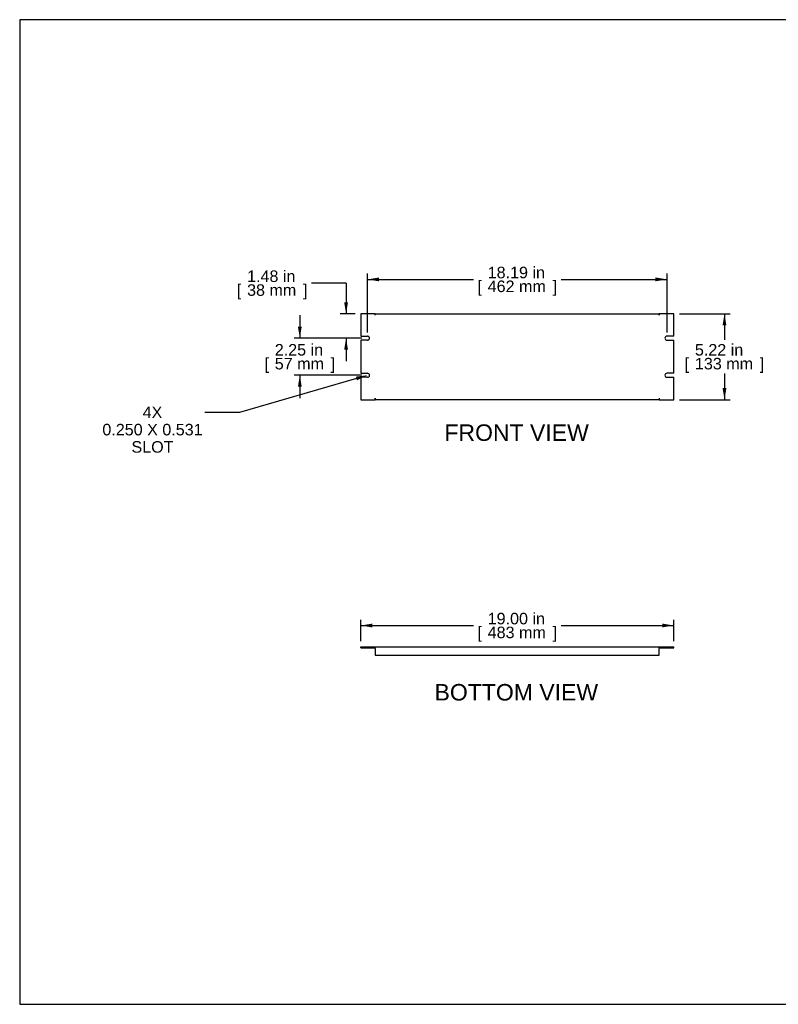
# Model space of a CAD drawing. Header units: inches. Extents: x 0 to 80, y 0 to 59.8.
# Tile 1 of 11: x 0 to 46.1, y 0 to 59.8. Entities that reach past the tile are written whole.
import ezdxf
from ezdxf import colors
from ezdxf.entities.mleader import LeaderData, LeaderLine
from ezdxf.enums import TextEntityAlignment as Align
from ezdxf.math import Vec2, Vec3

# ---------------------------------------------------------------- set-up
doc = ezdxf.new("R2010")
doc.units = ezdxf.units.IN
doc.header["$MEASUREMENT"] = 0
doc.layers.add('COM41792', color=7, linetype='Continuous')
doc.layers.add('Default', color=7, linetype='Continuous')
doc.styles.add('SEACAD_Arial', font='arial.ttf')
doc.dimstyles.new('WEB', dxfattribs={"dimtxt": 0.7, "dimasz": 0.7, "dimexe": 0.35, "dimexo": 0.35, "dimgap": 0.35, "dimtad": 0, "dimtih": 1, "dimtoh": 1, "dimzin": 4, "dimdsep": 46, "dimtxsty": 'SEACAD_Arial', "dimblk1": '_SE_FILLED', "dimblk2": '_SE_FILLED', "dimsah": 1, "dimcen": 0.35, "dimadec": 0, "dimazin": 0, "dimtfac": 1, "dimtofl": 0, "dimtmove": 0, "dimatfit": 3, "dimfxl": 1, "dimtolj": 1, "dimtzin": 4, "dimarcsym": 0})

# ---------------------------------------------------------------- blocks, each defined once
blk = doc.blocks.new('SE2')
at = {"layer": 'COM41792', "color": 7, "linetype": 'Continuous'}
for p, q in [((20.714, 41.929), (20.714, 40.57)), ((21.589, 41.929), (20.714, 41.929)), ((21.589, 41.843), (21.589, 41.929)), ((21.589, 41.843), (21.589, 41.929)), ((21.589, 41.929), (38.839, 41.929)), ((39.714, 41.929), (38.839, 41.929)), ((38.839, 41.843), (38.839, 41.929)), ((38.839, 41.929), (38.839, 41.843)), ((39.714, 40.57), (39.714, 41.929)), ((21.589, 41.843), (21.589, 41.843)), ((38.839, 41.843), (38.839, 41.843)), ((20.714, 40.57), (21.12, 40.57)), ((20.714, 40.32), (20.714, 38.32)), ((21.12, 40.32), (20.714, 40.32)), ((39.714, 40.57), (39.308, 40.57)), ((39.308, 40.32), (39.714, 40.32)), ((39.714, 38.32), (39.714, 40.32)), ((20.714, 38.32), (21.12, 38.32)), ((39.714, 38.32), (39.308, 38.32)), ((20.714, 38.07), (20.714, 36.711)), ((21.12, 38.07), (20.714, 38.07)), ((39.308, 38.07), (39.714, 38.07)), ((39.714, 36.711), (39.714, 38.07)), ((20.714, 36.711), (21.589, 36.711)), ((21.589, 36.797), (21.589, 36.711)), ((21.589, 36.797), (21.589, 36.797)), ((21.589, 36.711), (21.589, 36.797)), ((38.839, 36.711), (21.589, 36.711)), ((38.839, 36.797), (38.839, 36.797)), ((38.839, 36.797), (38.839, 36.711)), ((38.839, 36.797), (38.839, 36.711)), ((38.839, 36.711), (39.714, 36.711))]:
    blk.add_line(p, q, dxfattribs=at)
for centre, start, end in [((21.12, 40.445), 270, 90), ((39.308, 40.445), 90, 270), ((21.12, 38.195), 270, 90), ((39.308, 38.195), 90, 270)]:
    blk.add_arc(centre, 0.125, start, end, dxfattribs=at)
blk = doc.blocks.new('SE3')
at = {"layer": 'COM41792', "color": 7, "linetype": 'Continuous'}
for p, q in [((20.714, 21.697), (21.589, 21.697)), ((20.714, 21.64), (20.714, 21.697)), ((20.714, 21.64), (21.589, 21.64)), ((21.589, 21.64), (21.589, 21.697)), ((21.589, 21.697), (21.589, 21.697)), ((21.589, 21.611), (21.589, 21.697)), ((21.589, 21.697), (38.839, 21.697)), ((21.589, 21.64), (21.589, 21.64)), ((21.589, 21.611), (21.589, 21.197)), ((38.839, 21.697), (38.839, 21.697)), ((38.839, 21.697), (39.714, 21.697)), ((38.839, 21.64), (38.839, 21.697)), ((38.839, 21.697), (38.839, 21.611)), ((38.839, 21.64), (38.839, 21.64)), ((38.839, 21.64), (39.714, 21.64)), ((38.839, 21.197), (38.839, 21.611)), ((39.714, 21.64), (39.714, 21.697)), ((21.589, 21.197), (38.839, 21.197))]:
    blk.add_line(p, q, dxfattribs=at)
blk = doc.blocks.new('DMBLK76')
at = {"layer": 'Default', "linetype": 'Continuous', "transparency": 16777216}
for points in [[(21.414, 23.116), (20.714, 23), (21.414, 22.883)], [(39.014, 23.116), (39.014, 22.883), (39.714, 23)]]:
    blk.add_hatch(color=7, dxfattribs=at).paths.add_polyline_path(points)
at = {"layer": 'Default', "color": 7, "linetype": 'Continuous', "transparency": 16777216}
for p, q in [((20.714, 22.047), (20.714, 23.35)), ((39.714, 22.047), (39.714, 23.35)), ((20.714, 23), (27.55, 23)), ((32.879, 23), (39.714, 23))]:
    blk.add_line(p, q, dxfattribs=at)
at = {"layer": 'Default', "color": 7, "linetype": 'Continuous', "transparency": 16777216, "style": 'SEACAD_Arial'}
for s, p in [('19.00 in', (28.418, 23.77)), ('[', (27.795, 22.93)), ('483 mm', (28.418, 22.93)), (']', (32.36, 22.93))]:
    blk.add_text(s, height=0.7, dxfattribs=at).set_placement(p, align=Align.TOP_LEFT)
blk = doc.blocks.new('_SE_FILLED')
at = {"color": 0}
blk.add_line((0, 0), (-1, 0), dxfattribs=at)
blk.add_solid([(0, 0), (-1, -0.1665), (-1, 0.1665), (0, 0)], dxfattribs=at)
blk = doc.blocks.new('DMBLK77')
at = {"layer": 'Default', "linetype": 'Continuous', "transparency": 16777216}
for points in [[(21.82, 44.13), (21.12, 44.014), (21.82, 43.897)], [(38.608, 44.13), (38.608, 43.897), (39.308, 44.014)]]:
    blk.add_hatch(color=7, dxfattribs=at).paths.add_polyline_path(points)
at = {"layer": 'Default', "color": 7, "linetype": 'Continuous', "transparency": 16777216}
for p, q in [((21.12, 40.795), (21.12, 44.364)), ((39.308, 40.795), (39.308, 44.364)), ((21.12, 44.014), (27.55, 44.014)), ((32.879, 44.014), (39.308, 44.014))]:
    blk.add_line(p, q, dxfattribs=at)
at = {"layer": 'Default', "color": 7, "linetype": 'Continuous', "transparency": 16777216, "style": 'SEACAD_Arial'}
for s, p in [('18.19 in', (28.418, 44.784)), ('[', (27.795, 43.944)), ('462 mm', (28.418, 43.944)), (']', (32.36, 43.944))]:
    blk.add_text(s, height=0.7, dxfattribs=at).set_placement(p, align=Align.TOP_LEFT)
blk = doc.blocks.new('DMBLK78')
at = {"layer": 'Default', "linetype": 'Continuous', "transparency": 16777216}
for points in [[(19.703, 42.629), (19.82, 41.929), (19.937, 42.629)], [(19.703, 39.745), (19.937, 39.745), (19.82, 40.445)]]:
    blk.add_hatch(color=7, dxfattribs=at).paths.add_polyline_path(points)
at = {"layer": 'Default', "color": 7, "linetype": 'Continuous', "transparency": 16777216}
for p, q in [((19.82, 43.787), (17.72, 43.787)), ((19.82, 43.787), (19.82, 41.929)), ((20.364, 41.929), (19.47, 41.929)), ((20.77, 40.445), (19.47, 40.445)), ((19.82, 40.445), (19.82, 39.045))]:
    blk.add_line(p, q, dxfattribs=at)
at = {"layer": 'Default', "color": 7, "linetype": 'Continuous', "transparency": 16777216, "style": 'SEACAD_Arial'}
for s, p in [('1.48 in', (13.808, 44.557)), ('[', (13.184, 43.717)), ('38 mm', (13.808, 43.717)), (']', (17.201, 43.717))]:
    blk.add_text(s, height=0.7, dxfattribs=at).set_placement(p, align=Align.TOP_LEFT)
blk = doc.blocks.new('DMBLK79')
at = {"layer": 'Default', "linetype": 'Continuous', "transparency": 16777216}
for points in [[(16.894, 41.145), (17.01, 40.445), (17.127, 41.145)], [(16.894, 37.495), (17.127, 37.495), (17.01, 38.195)]]:
    blk.add_hatch(color=7, dxfattribs=at).paths.add_polyline_path(points)
at = {"layer": 'Default', "color": 7, "linetype": 'Continuous', "transparency": 16777216}
for p, q in [((17.01, 41.845), (17.01, 40.445)), ((20.77, 40.445), (16.66, 40.445)), ((20.77, 38.195), (16.66, 38.195)), ((17.01, 38.195), (17.01, 36.795))]:
    blk.add_line(p, q, dxfattribs=at)
at = {"layer": 'Default', "color": 7, "linetype": 'Continuous', "transparency": 16777216, "style": 'SEACAD_Arial'}
for s, p in [('2.25 in', (15.489, 40.09)), ('[', (14.865, 39.25)), ('57 mm', (15.489, 39.25)), (']', (18.882, 39.25))]:
    blk.add_text(s, height=0.7, dxfattribs=at).set_placement(p, align=Align.TOP_LEFT)
blk = doc.blocks.new('DMBLK80')
at = {"layer": 'Default', "linetype": 'Continuous', "transparency": 16777216}
for points in [[(42.914, 41.229), (42.798, 41.929), (42.681, 41.229)], [(42.914, 37.411), (42.681, 37.411), (42.798, 36.711)]]:
    blk.add_hatch(color=7, dxfattribs=at).paths.add_polyline_path(points)
at = {"layer": 'Default', "color": 7, "linetype": 'Continuous', "transparency": 16777216}
for p, q in [((40.064, 41.929), (43.148, 41.929)), ((42.798, 41.929), (42.798, 40.335)), ((42.798, 38.305), (42.798, 36.711)), ((40.064, 36.711), (43.148, 36.711))]:
    blk.add_line(p, q, dxfattribs=at)
at = {"layer": 'Default', "color": 7, "linetype": 'Continuous', "transparency": 16777216, "style": 'SEACAD_Arial'}
for s, p in [('5.22 in', (41.002, 40.09)), ('[', (40.378, 39.25)), ('133 mm', (41.002, 39.25)), (']', (44.943, 39.25))]:
    blk.add_text(s, height=0.7, dxfattribs=at).set_placement(p, align=Align.TOP_LEFT)

msp = doc.modelspace()

# ---------------------------------------------------------------- linework, layer by layer
at = {"layer": 'Default', "color": 7, "linetype": 'Continuous'}
for p, q in [((80, 59.783), (0, 59.783)), ((0, 59.783), (0, 0)), ((0, 0), (80, 0))]:
    msp.add_line(p, q, dxfattribs=at)

# ---------------------------------------------------------------- block references
at = {"layer": 'Default'}
for name in ['SE2', 'SE3']:
    msp.add_blockref(name, (0, 0), dxfattribs=at)

# ---------------------------------------------------------------- texts
at = {"layer": 'Default', "color": 7, "linetype": 'Continuous', "style": 'SEACAD_Arial'}
for s, p in [('FRONT VIEW', (25.79, 35.211)), ('BOTTOM VIEW', (25.192, 19.447))]:
    msp.add_text(s, height=1, dxfattribs=at).set_placement(p, align=Align.TOP_LEFT)

# ---------------------------------------------------------------- dimensions: what is measured, and where the dimension line sits
at = {"layer": 'Default', "color": 7, "linetype": 'Continuous'}
for base, p1, p2, angle, picture, middle, dimtype in [((19.82, 40.445), (20.714, 41.929), (21.12, 40.445), 90, 'DMBLK78', (17.72, 43.787), 160), ((21.12, 44.014), (21.12, 40.445), (39.308, 40.445), 0, 'DMBLK77', (30.214, 44.014), 161), ((42.798, 41.929), (38.839, 41.929), (38.839, 36.711), 270, 'DMBLK80', (42.798, 39.32), 161), ((17.01, 40.445), (21.12, 40.445), (21.12, 38.195), 270, 'DMBLK79', (17.01, 39.32), 161), ((20.714, 23), (20.714, 21.64), (39.714, 21.697), 0.17189, 'DMBLK76', (30.214, 23), 161)]:
    dim = msp.add_linear_dim(base=base, p1=p1, p2=p2, angle=angle, text='\\A1;<>', dimstyle='WEB', override={"dimpost": '\\X'}, dxfattribs=at)
    dim.commit()
    dim.dimension.update_dxf_attribs({"geometry": picture, "text_midpoint": middle, "dimtype": dimtype})

# ---------------------------------------------------------------- leaders
ml = msp.add_multileader_mtext('Standard', dxfattribs=at)
ml.set_content('\\pxsm0.9;{\\fArial|c0|p34;\\W1.;4X\\P0.250 X 0.531\\PSLOT\\P}', color=7)
ml.set_leader_properties(linetype='ByLayer')
ml.build(insert=Vec2(0, 0))
ml.multileader.update_dxf_attribs({"dogleg_length": 2.1, "arrow_head_size": 0.7})
ctx = ml.context
ctx.base_point, ctx.char_height, ctx.arrow_head_size, ctx.landing_gap_size = Vec3(7.974, 36.294), 0.7, 0.7, 0.245
notes = []
notes.append((ctx, [(0, (1, 1, 0), (13.341, 35.938), (-1, 0), 2.1, [(0, [(21.12, 38.195)], 0, [])])]))
ctx.mtext.insert, ctx.mtext.alignment = Vec3(8.064, 36.294), 2
for ctx, leaders in notes:
    for number, flags, end, landing, length, lines in leaders:
        leader = LeaderData()
        leader.index, (leader.has_last_leader_line, leader.has_dogleg_vector, leader.attachment_direction) = number, flags
        leader.last_leader_point, leader.dogleg_vector, leader.dogleg_length = Vec3(end), Vec3(landing), length
        for number, points, colour, breaks in lines:
            line = LeaderLine()
            line.index, line.vertices, line.color, line.breaks = number, Vec3.list(points), colors.encode_raw_color(colour), breaks
            leader.lines.append(line)
        ctx.leaders.append(leader)

doc.saveas('drawing.dxf')
